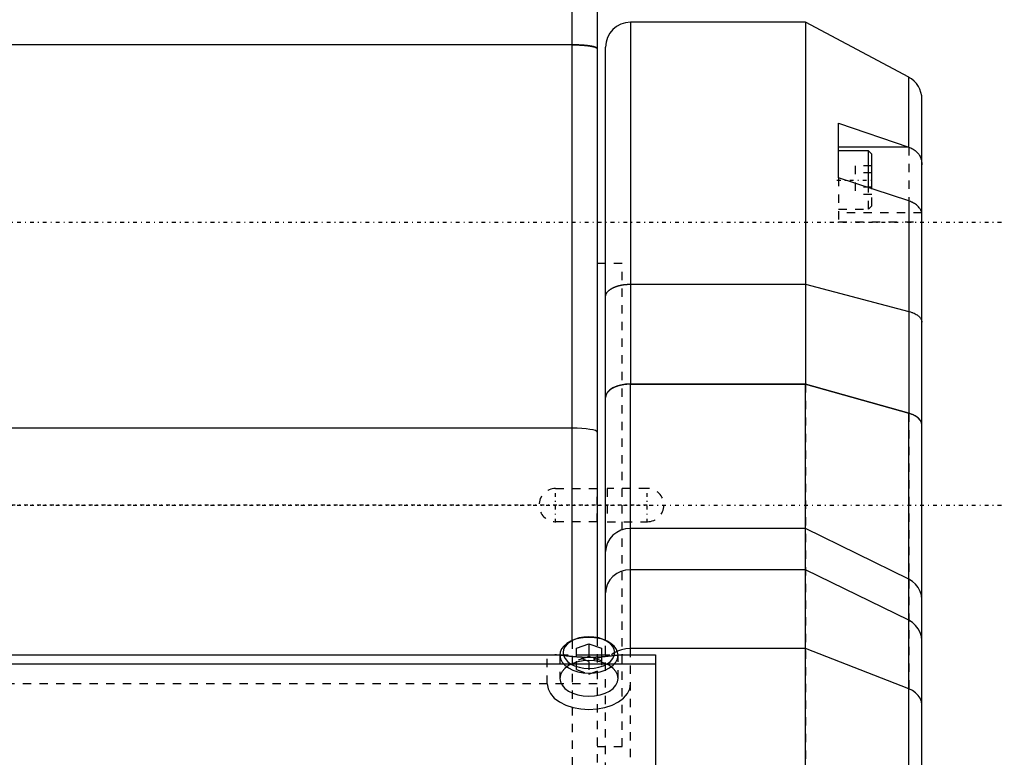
# Model space of a CAD drawing. Extents: x -109 to 109, y -1 to 737.
# Tile 4 of 10: x -9 to 109, y 290 to 378. Entities that reach past the tile are written whole.
import ezdxf

# ---------------------------------------------------------------- set-up
doc = ezdxf.new("R2010")
doc.units = 0
doc.linetypes.add('CENTER', pattern=[1.5, 0.45, -0.5, 0.05, -0.5])
doc.linetypes.add('DASHED', pattern=[2, 1, -1])
for name, color, linetype in [('AM_0', 7, 'CONTINUOUS'), ('AM_3', 7, 'DASHED'), ('AM_7', 7, 'CENTER')]:
    doc.layers.add(name, color=color, linetype=linetype)

msp = doc.modelspace()

# ---------------------------------------------------------------- linework, layer by layer
at = {"layer": 'AM_0', "color": 7, "linetype": 'CONTINUOUS'}
for p, q in [((57, 303.74), (57, 412)), ((60, 403.42), (60, 304.08)), ((85, 378), (64, 378)), ((64, 378), (64, 334.54)), ((97.41, 371.4), (85, 378)), ((85, 378), (85, 334.54)), ((57, 375.29), (-57, 375.29)), ((61, 303.76), (61, 375)), ((97.41, 362.99), (97.41, 371.4)), ((99, 207.25), (99, 368.75)), ((89, 365.89), (97.44, 362.98)), ((89, 359.31), (89, 365.89)), ((97.44, 362.98), (89, 362.98)), ((92.6, 362.54), (89, 362.54)), ((93, 362.14), (92.6, 362.54)), ((92.6, 358.12), (92.6, 362.54)), ((93, 357.99), (93, 362.14)), ((97.41, 356.54), (89, 359.31)), ((97.41, 356.54), (97.41, 331.04)), ((61, 349), (60, 349)), ((64, 346.53), (85, 346.53)), ((85, 346.53), (97.41, 343.27)), ((64, 334.54), (85, 334.54)), ((85, 334.53), (64, 334.53)), ((64, 302), (64, 334.53)), ((85, 334.54), (97.41, 331.04)), ((97.41, 331.03), (85, 334.53)), ((85, 198), (85, 334.53)), ((97.41, 282.03), (97.41, 331.03)), ((57, 329.23), (-57, 329.23)), ((85, 317.18), (64, 317.18)), ((97.41, 311.11), (85, 317.18)), ((85, 312.23), (64, 312.23)), ((97.41, 306.16), (85, 312.23)), ((57.07, 303.77), (56.82, 303.65)), ((57.51, 302.81), (59, 303.34)), ((59, 303.34), (59, 301.82)), ((59, 303.34), (60.49, 302.81)), ((61.18, 303.65), (60.93, 303.77)), ((-55.5, 302), (55.5, 302)), ((57.51, 301.76), (57.51, 302.81)), ((57.51, 302), (60.49, 302)), ((59, 301.82), (58.66, 301.7)), ((59.34, 301.7), (59, 301.82)), ((60.49, 302.81), (60.49, 301.76)), ((62.5, 302), (67, 302)), ((85, 302.78), (64, 302.78)), ((67, 302), (67, 198)), ((97.41, 297.95), (85, 302.78)), ((-67, 300.94), (67, 300.94))]:
    msp.add_line(p, q, dxfattribs=at)
for points in [[(60, 374.82), (59.94, 374.91), (59.77, 375), (59.49, 375.08), (59.12, 375.15), (58.67, 375.21), (58.15, 375.25), (57.59, 375.28), (57, 375.29)], [(64, 334.54), (63.41, 334.51), (62.85, 334.42), (62.33, 334.27), (61.88, 334.07), (61.51, 333.83), (61.23, 333.56), (61.06, 333.26), (61, 332.95)], [(99, 329.64), (98.95, 329.92), (98.81, 330.2), (98.57, 330.46), (98.25, 330.69), (97.86, 330.89), (97.41, 331.04)], [(60, 328.76), (59.94, 328.85), (59.77, 328.94), (59.49, 329.02), (59.12, 329.09), (58.67, 329.15), (58.15, 329.19), (57.59, 329.22), (57, 329.23)], [(64, 317.18), (63.41, 317.13), (62.85, 316.97), (62.33, 316.72), (61.88, 316.37), (61.51, 315.95), (61.23, 315.48), (61.06, 314.96), (61, 314.42)], [(64, 312.23), (63.41, 312.18), (62.85, 312.02), (62.33, 311.77), (61.88, 311.43), (61.51, 311.01), (61.23, 310.53), (61.06, 310.01), (61, 309.47)], [(99, 308.67), (98.95, 309.17), (98.81, 309.64), (98.57, 310.09), (98.25, 310.49), (97.86, 310.84), (97.41, 311.11)], [(99, 303.72), (98.95, 304.22), (98.81, 304.7), (98.57, 305.15), (98.25, 305.55), (97.86, 305.89), (97.41, 306.16)], [(62.04, 301.92), (62.1, 302.29), (62.04, 302.66), (61.86, 303.02), (61.57, 303.34), (61.19, 303.63), (60.72, 303.87), (60.18, 304.05), (59.6, 304.15), (59, 304.19), (58.4, 304.15), (57.82, 304.05), (57.28, 303.87), (56.81, 303.63), (56.43, 303.34), (56.14, 303.02), (55.96, 302.66), (55.9, 302.29), (55.96, 301.92)], [(56.82, 303.65), (56.36, 303.38), (55.99, 303.07), (55.72, 302.72), (55.56, 302.35), (55.5, 301.97)], [(62.5, 301.97), (62.44, 302.35), (62.28, 302.72), (62.01, 303.07), (61.64, 303.38), (61.18, 303.65)], [(64, 302.78), (63.45, 302.74), (62.91, 302.63), (62.41, 302.44)], [(99, 296.01), (98.95, 296.41), (98.81, 296.79), (98.57, 297.14), (98.25, 297.46), (97.86, 297.74), (97.41, 297.95)]]:
    msp.add_lwpolyline(points, dxfattribs=at)
for points in [[(97.44, 362.98, 0), (97.52, 362.95, 0), (97.67, 362.89, 0), (97.81, 362.82, 0), (97.88, 362.78, 0), (97.95, 362.74, 0), (98.08, 362.66, 0), (98.21, 362.57, 0), (98.32, 362.47, 0), (98.43, 362.36, 0), (98.53, 362.25, 0), (98.58, 362.19, 0), (98.62, 362.13, 0), (98.71, 362, 0), (98.78, 361.87, 0), (98.84, 361.73, 0), (98.89, 361.58, 0), (98.94, 361.43, 0), (98.95, 361.35, 0), (98.97, 361.28, 0), (98.99, 361.11, 0), (99, 360.95, 0), (99, 360.87, 0)], [(98.98, 355.1, 0), (98.97, 355.15, 0), (98.94, 355.25, 0), (98.91, 355.35, 0), (98.89, 355.4, 0), (98.86, 355.45, 0), (98.81, 355.54, 0), (98.75, 355.63, 0), (98.69, 355.72, 0), (98.61, 355.81, 0), (98.53, 355.89, 0), (98.48, 355.94, 0), (98.43, 355.98, 0), (98.34, 356.06, 0), (98.23, 356.14, 0), (98.12, 356.21, 0), (98.01, 356.27, 0), (97.89, 356.34, 0), (97.82, 356.37, 0), (97.76, 356.4, 0), (97.62, 356.46, 0), (97.48, 356.51, 0), (97.41, 356.54, 0)], [(99, 354.9, 0), (99, 354.93, 0), (99, 355, 0), (98.99, 355.07, 0), (98.98, 355.1, 0)], [(61, 345.05, 0), (61, 345.06, 0), (61, 345.08, 0), (61, 345.1, 0), (61, 345.11, 0), (61, 345.12, 0), (61.01, 345.14, 0), (61.01, 345.17, 0), (61.01, 345.19, 0), (61.02, 345.21, 0), (61.02, 345.23, 0), (61.03, 345.24, 0), (61.03, 345.25, 0), (61.03, 345.27, 0), (61.04, 345.29, 0), (61.05, 345.31, 0), (61.06, 345.34, 0), (61.07, 345.36, 0), (61.07, 345.37, 0), (61.08, 345.38, 0), (61.09, 345.4, 0), (61.1, 345.42, 0), (61.1, 345.43, 0), (61.11, 345.44, 0), (61.12, 345.46, 0), (61.13, 345.48, 0), (61.14, 345.49, 0), (61.15, 345.5, 0), (61.16, 345.52, 0), (61.17, 345.54, 0), (61.19, 345.56, 0), (61.2, 345.58, 0), (61.22, 345.6, 0), (61.23, 345.61, 0), (61.24, 345.62, 0), (61.25, 345.64, 0), (61.27, 345.66, 0), (61.29, 345.68, 0), (61.31, 345.7, 0), (61.33, 345.72, 0), (61.34, 345.73, 0), (61.35, 345.74, 0), (61.37, 345.76, 0), (61.39, 345.78, 0), (61.41, 345.8, 0), (61.44, 345.82, 0), (61.46, 345.83, 0), (61.47, 345.84, 0), (61.48, 345.85, 0), (61.51, 345.87, 0), (61.53, 345.89, 0), (61.55, 345.9, 0), (61.58, 345.92, 0), (61.61, 345.94, 0), (61.62, 345.95, 0), (61.63, 345.96, 0), (61.66, 345.97, 0), (61.69, 345.99, 0), (61.72, 346.01, 0), (61.74, 346.02, 0), (61.77, 346.04, 0), (61.79, 346.05, 0), (61.8, 346.06, 0), (61.83, 346.07, 0), (61.86, 346.09, 0), (61.88, 346.09, 0), (61.89, 346.1, 0), (61.93, 346.12, 0), (61.96, 346.13, 0), (61.97, 346.14, 0), (61.99, 346.15, 0), (62.02, 346.16, 0), (62.05, 346.17, 0), (62.09, 346.19, 0), (62.12, 346.2, 0), (62.16, 346.22, 0), (62.17, 346.22, 0), (62.19, 346.23, 0), (62.23, 346.24, 0), (62.26, 346.25, 0), (62.3, 346.27, 0), (62.33, 346.28, 0), (62.37, 346.29, 0), (62.39, 346.3, 0), (62.41, 346.3, 0), (62.44, 346.31, 0), (62.48, 346.32, 0), (62.52, 346.34, 0), (62.56, 346.35, 0), (62.59, 346.36, 0), (62.61, 346.36, 0), (62.63, 346.37, 0), (62.67, 346.38, 0), (62.71, 346.39, 0), (62.75, 346.39, 0), (62.79, 346.4, 0), (62.83, 346.41, 0), (62.85, 346.42, 0), (62.87, 346.42, 0), (62.91, 346.43, 0), (62.95, 346.44, 0), (62.99, 346.44, 0), (63.04, 346.45, 0), (63.08, 346.46, 0), (63.1, 346.46, 0), (63.12, 346.46, 0), (63.16, 346.47, 0), (63.2, 346.48, 0), (63.22, 346.48, 0), (63.24, 346.48, 0), (63.29, 346.49, 0), (63.33, 346.49, 0), (63.35, 346.49, 0), (63.37, 346.5, 0), (63.41, 346.5, 0), (63.46, 346.5, 0), (63.5, 346.51, 0), (63.54, 346.51, 0), (63.59, 346.51, 0), (63.61, 346.52, 0), (63.63, 346.52, 0), (63.67, 346.52, 0), (63.72, 346.52, 0), (63.76, 346.52, 0), (63.8, 346.53, 0), (63.85, 346.53, 0), (63.87, 346.53, 0), (63.89, 346.53, 0), (63.93, 346.53, 0), (63.98, 346.53, 0), (64, 346.53, 0)], [(97.41, 343.27, 0), (97.49, 343.25, 0), (97.64, 343.21, 0), (97.79, 343.15, 0), (97.86, 343.13, 0), (97.93, 343.1, 0), (98.06, 343.04, 0), (98.19, 342.98, 0), (98.31, 342.91, 0), (98.42, 342.84, 0), (98.52, 342.77, 0), (98.57, 342.73, 0), (98.62, 342.69, 0), (98.7, 342.61, 0), (98.77, 342.53, 0), (98.84, 342.45, 0), (98.89, 342.36, 0), (98.93, 342.28, 0), (98.95, 342.23, 0), (98.97, 342.19, 0), (98.99, 342.1, 0), (99, 342.01, 0), (99, 341.97, 0)], [(64, 334.53, 0), (63.98, 334.53, 0), (63.94, 334.53, 0), (63.9, 334.52, 0), (63.87, 334.52, 0), (63.85, 334.52, 0), (63.81, 334.52, 0), (63.77, 334.52, 0), (63.72, 334.52, 0), (63.68, 334.52, 0), (63.64, 334.51, 0), (63.61, 334.51, 0), (63.59, 334.51, 0), (63.55, 334.51, 0), (63.5, 334.5, 0), (63.46, 334.5, 0), (63.41, 334.5, 0), (63.37, 334.49, 0), (63.35, 334.49, 0), (63.33, 334.49, 0), (63.28, 334.48, 0), (63.24, 334.47, 0), (63.22, 334.47, 0), (63.2, 334.47, 0), (63.15, 334.46, 0), (63.11, 334.45, 0), (63.09, 334.45, 0), (63.07, 334.45, 0), (63.03, 334.44, 0), (62.99, 334.43, 0), (62.95, 334.42, 0), (62.91, 334.42, 0), (62.87, 334.41, 0), (62.85, 334.4, 0), (62.83, 334.4, 0), (62.79, 334.39, 0), (62.76, 334.38, 0), (62.72, 334.37, 0), (62.68, 334.36, 0), (62.64, 334.35, 0), (62.62, 334.35, 0), (62.6, 334.34, 0), (62.56, 334.33, 0), (62.52, 334.32, 0), (62.48, 334.31, 0), (62.45, 334.3, 0), (62.41, 334.28, 0), (62.39, 334.28, 0), (62.37, 334.27, 0), (62.33, 334.26, 0), (62.3, 334.24, 0), (62.26, 334.23, 0), (62.22, 334.22, 0), (62.19, 334.2, 0), (62.17, 334.19, 0), (62.15, 334.19, 0), (62.12, 334.17, 0), (62.08, 334.16, 0), (62.05, 334.14, 0), (62.02, 334.13, 0), (61.98, 334.11, 0), (61.97, 334.11, 0), (61.95, 334.1, 0), (61.92, 334.08, 0), (61.89, 334.07, 0), (61.88, 334.06, 0), (61.86, 334.05, 0), (61.83, 334.04, 0), (61.81, 334.02, 0), (61.79, 334.01, 0), (61.78, 334, 0), (61.75, 333.99, 0), (61.72, 333.97, 0), (61.69, 333.95, 0), (61.66, 333.93, 0), (61.64, 333.91, 0), (61.62, 333.9, 0), (61.61, 333.9, 0), (61.58, 333.88, 0), (61.56, 333.86, 0), (61.53, 333.84, 0), (61.51, 333.82, 0), (61.48, 333.8, 0), (61.47, 333.79, 0), (61.46, 333.78, 0), (61.43, 333.76, 0), (61.41, 333.74, 0), (61.39, 333.72, 0), (61.37, 333.7, 0), (61.35, 333.68, 0), (61.34, 333.67, 0), (61.33, 333.66, 0), (61.31, 333.63, 0), (61.29, 333.61, 0), (61.27, 333.59, 0), (61.25, 333.57, 0), (61.24, 333.55, 0), (61.23, 333.54, 0), (61.22, 333.53, 0), (61.2, 333.51, 0), (61.19, 333.49, 0), (61.18, 333.47, 0), (61.16, 333.45, 0), (61.15, 333.43, 0), (61.14, 333.42, 0), (61.13, 333.4, 0), (61.12, 333.38, 0), (61.11, 333.36, 0), (61.1, 333.35, 0), (61.1, 333.34, 0), (61.09, 333.31, 0), (61.08, 333.29, 0), (61.07, 333.28, 0), (61.07, 333.27, 0), (61.06, 333.24, 0), (61.05, 333.22, 0), (61.04, 333.2, 0), (61.03, 333.17, 0), (61.03, 333.15, 0), (61.03, 333.14, 0), (61.02, 333.13, 0), (61.02, 333.1, 0), (61.01, 333.08, 0), (61.01, 333.06, 0), (61.01, 333.03, 0), (61, 333.01, 0), (61, 333, 0), (61, 332.99, 0), (61, 332.97, 0), (61, 332.94, 0), (61, 332.93, 0)], [(99, 329.62, 0), (99, 329.67, 0), (98.99, 329.76, 0), (98.97, 329.86, 0), (98.95, 329.9, 0), (98.93, 329.95, 0), (98.89, 330.05, 0), (98.84, 330.14, 0), (98.77, 330.23, 0), (98.7, 330.31, 0), (98.62, 330.39, 0), (98.58, 330.44, 0), (98.53, 330.48, 0), (98.42, 330.56, 0), (98.31, 330.64, 0), (98.19, 330.71, 0), (98.07, 330.77, 0), (97.94, 330.83, 0), (97.87, 330.87, 0), (97.8, 330.89, 0), (97.65, 330.95, 0), (97.49, 331, 0), (97.41, 331.03, 0)], [(63.08, 302, 0), (63.05, 302, 0), (63.01, 302, 0), (62.96, 302, 0), (62.93, 302, 0), (62.91, 302, 0), (62.86, 301.99, 0), (62.81, 301.99, 0), (62.75, 301.99, 0), (62.7, 301.98, 0), (62.64, 301.98, 0), (62.61, 301.98, 0), (62.58, 301.97, 0), (62.53, 301.97, 0), (62.47, 301.96, 0), (62.41, 301.96, 0), (62.35, 301.95, 0), (62.28, 301.94, 0), (62.25, 301.94, 0), (62.22, 301.94, 0), (62.15, 301.93, 0), (62.09, 301.92, 0), (62.06, 301.92, 0), (62.02, 301.91, 0), (61.96, 301.91, 0), (61.89, 301.9, 0), (61.85, 301.89, 0), (61.82, 301.89, 0), (61.74, 301.88, 0), (61.67, 301.87, 0), (61.59, 301.86, 0), (61.52, 301.85, 0), (61.44, 301.85, 0), (61.4, 301.84, 0), (61.36, 301.84, 0), (61.28, 301.83, 0), (61.2, 301.82, 0), (61.11, 301.81, 0), (61.03, 301.8, 0), (60.94, 301.8, 0), (60.9, 301.79, 0), (60.86, 301.79, 0), (60.77, 301.78, 0), (60.68, 301.77, 0), (60.59, 301.76, 0), (60.5, 301.76, 0), (60.41, 301.75, 0), (60.37, 301.75, 0), (60.32, 301.74, 0), (60.23, 301.74, 0), (60.14, 301.73, 0), (60.05, 301.73, 0), (59.96, 301.72, 0), (59.87, 301.72, 0), (59.82, 301.72, 0), (59.77, 301.71, 0), (59.68, 301.71, 0), (59.59, 301.71, 0), (59.5, 301.71, 0), (59.41, 301.7, 0), (59.32, 301.7, 0), (59.27, 301.7, 0), (59.22, 301.7, 0), (59.13, 301.7, 0), (59.04, 301.7, 0), (59, 301.7, 0), (58.96, 301.7, 0), (58.87, 301.7, 0), (58.78, 301.7, 0), (58.73, 301.7, 0), (58.68, 301.7, 0), (58.59, 301.7, 0), (58.5, 301.71, 0), (58.41, 301.71, 0), (58.32, 301.71, 0), (58.23, 301.71, 0), (58.18, 301.72, 0), (58.13, 301.72, 0), (58.04, 301.72, 0), (57.95, 301.73, 0), (57.86, 301.73, 0), (57.77, 301.74, 0), (57.68, 301.74, 0), (57.63, 301.75, 0), (57.59, 301.75, 0), (57.5, 301.76, 0), (57.41, 301.76, 0), (57.32, 301.77, 0), (57.23, 301.78, 0), (57.14, 301.79, 0), (57.1, 301.79, 0), (57.06, 301.8, 0), (56.97, 301.8, 0), (56.89, 301.81, 0), (56.8, 301.82, 0), (56.72, 301.83, 0), (56.64, 301.84, 0), (56.6, 301.84, 0), (56.56, 301.85, 0), (56.48, 301.85, 0), (56.41, 301.86, 0), (56.33, 301.87, 0), (56.26, 301.88, 0), (56.18, 301.89, 0), (56.15, 301.89, 0), (56.11, 301.9, 0), (56.04, 301.91, 0), (55.98, 301.91, 0), (55.94, 301.92, 0), (55.91, 301.92, 0), (55.85, 301.93, 0), (55.78, 301.94, 0), (55.75, 301.94, 0), (55.72, 301.94, 0), (55.65, 301.95, 0), (55.59, 301.96, 0), (55.53, 301.96, 0), (55.47, 301.97, 0), (55.42, 301.97, 0), (55.39, 301.98, 0), (55.36, 301.98, 0), (55.3, 301.98, 0), (55.25, 301.99, 0), (55.19, 301.99, 0), (55.14, 301.99, 0), (55.09, 302, 0), (55.07, 302, 0), (55.04, 302, 0), (54.99, 302, 0), (54.95, 302, 0), (54.92, 302, 0)]]:
    msp.add_polyline3d(points, dxfattribs=at)
for centre, start, end in [((64, 375), 90, 180), ((96, 368.75), 0, 62)]:
    msp.add_arc(centre, 3, start, end, dxfattribs=at)
at = {"layer": 'AM_3', "color": 6, "linetype": 'DASHED'}
for p, q in [((57, 375.28), (-57, 375.28)), ((97.41, 362.99), (97.41, 297.95)), ((91, 360.76), (91, 357.32)), ((93, 360.76), (91, 360.76)), ((93, 359.9), (91, 359.9)), ((89, 359.31), (89, 354.04)), ((93, 358.18), (91, 358.18)), ((93, 357.32), (91, 357.32)), ((92.6, 355.54), (92.6, 358.12)), ((93, 355.94), (93, 357.99)), ((89, 355.54), (92.6, 355.54)), ((98.98, 355.1), (89, 355.1)), ((92.6, 355.54), (93, 355.94)), ((89, 354.04), (99, 354.04)), ((63, 349), (61, 349)), ((63, 291), (63, 349)), ((85, 334.54), (85, 284.57)), ((55, 322), (60, 322)), ((60, 318), (60, 322)), ((66, 322), (61.18, 322)), ((61.18, 322), (61.18, 318)), ((60, 318), (55, 318)), ((61.18, 318), (66, 318)), ((60, 304.08), (60, 264)), ((57, 303.74), (57, 261)), ((61, 232.09), (61, 303.76)), ((54, 298.53), (54, 302)), ((55.5, 302), (57.51, 302)), ((55.5, 301.97), (55.5, 299.19)), ((57.51, 300.24), (57.51, 301.76)), ((59, 301.22), (57.51, 301.75)), ((58.66, 301.7), (57.51, 301.29)), ((60.49, 301.75), (59, 301.22)), ((60.49, 301.29), (59.34, 301.7)), ((60.49, 302), (62.5, 302)), ((60.49, 301.76), (60.49, 300.24)), ((62.5, 299.19), (62.5, 301.97)), ((64, 227.73), (64, 302)), ((59, 301.22), (59, 299.71)), ((57.51, 300.24), (59, 299.71)), ((59, 299.71), (60.49, 300.24)), ((-61, 298.58), (61, 298.58)), ((60, 291), (63, 291))]:
    msp.add_line(p, q, dxfattribs=at)
for points in [[(60, 374.82), (59.94, 374.91), (59.77, 375), (59.49, 375.08), (59.12, 375.15), (58.67, 375.21), (58.15, 375.25), (57.59, 375.28), (57, 375.29)], [(61.18, 303.65), (60.62, 303.88), (60, 304.03), (59.34, 304.11), (58.66, 304.11), (58, 304.03), (57.38, 303.88), (56.82, 303.65)], [(55.5, 301.97), (55.57, 301.55), (55.77, 301.14), (56.09, 300.77), (56.53, 300.44), (57.06, 300.17), (57.66, 299.98), (58.32, 299.85), (59, 299.81), (59.68, 299.85), (60.34, 299.98), (60.94, 300.17), (61.47, 300.44), (61.91, 300.77), (62.23, 301.14), (62.43, 301.55), (62.5, 301.97)], [(55.96, 301.92), (56.13, 301.56), (56.42, 301.23), (56.8, 300.93), (57.27, 300.7), (57.81, 300.52), (58.39, 300.41), (59, 300.37), (59.61, 300.41), (60.19, 300.52), (60.73, 300.7), (61.2, 300.93), (61.58, 301.23), (61.87, 301.56), (62.04, 301.92)], [(62.41, 302.44), (62.04, 302.24), (61.71, 302)], [(54, 298.53), (54.1, 297.93), (54.38, 297.35), (54.84, 296.82), (55.46, 296.35), (56.22, 295.97), (57.09, 295.68), (58.02, 295.51), (59, 295.45), (59.98, 295.51), (60.91, 295.68), (61.78, 295.97), (62.54, 296.35), (63.16, 296.82), (63.62, 297.35), (63.9, 297.93), (64, 298.53)]]:
    msp.add_lwpolyline(points, dxfattribs=at)
msp.add_lwpolyline([(55.5, 299.19), (55.57, 298.77), (55.77, 298.37), (56.09, 297.99), (56.53, 297.67), (57.06, 297.4), (57.66, 297.2), (58.32, 297.08), (59, 297.04), (59.68, 297.08), (60.34, 297.2), (60.94, 297.4), (61.47, 297.67), (61.91, 297.99), (62.23, 298.37), (62.43, 298.77), (62.5, 299.19), (62.43, 299.61), (62.23, 300.02), (61.91, 300.39), (61.47, 300.72), (60.94, 300.98), (60.34, 301.18), (59.68, 301.3), (59, 301.35), (58.32, 301.3), (57.66, 301.18), (57.06, 300.98), (56.53, 300.72), (56.09, 300.39), (55.77, 300.02), (55.57, 299.61)], close=True, dxfattribs=at)
for points in [[(60, 374.81, 0), (60, 374.82, 0), (60, 374.82, 0), (60, 374.83, 0), (60, 374.83, 0), (60, 374.84, 0), (59.99, 374.84, 0), (59.99, 374.85, 0), (59.99, 374.86, 0), (59.98, 374.86, 0), (59.98, 374.87, 0), (59.97, 374.87, 0), (59.97, 374.88, 0), (59.97, 374.88, 0), (59.96, 374.89, 0), (59.95, 374.9, 0), (59.94, 374.91, 0), (59.93, 374.91, 0), (59.93, 374.92, 0), (59.92, 374.92, 0), (59.91, 374.93, 0), (59.9, 374.93, 0), (59.9, 374.94, 0), (59.89, 374.94, 0), (59.88, 374.95, 0), (59.87, 374.95, 0), (59.86, 374.96, 0), (59.85, 374.96, 0), (59.84, 374.97, 0), (59.82, 374.97, 0), (59.81, 374.98, 0), (59.79, 374.98, 0), (59.78, 374.99, 0), (59.77, 374.99, 0), (59.76, 375, 0), (59.75, 375, 0), (59.73, 375.01, 0), (59.71, 375.01, 0), (59.69, 375.02, 0), (59.67, 375.03, 0), (59.66, 375.03, 0), (59.65, 375.03, 0), (59.63, 375.04, 0), (59.61, 375.04, 0), (59.59, 375.05, 0), (59.57, 375.06, 0), (59.54, 375.06, 0), (59.53, 375.07, 0), (59.52, 375.07, 0), (59.49, 375.07, 0), (59.47, 375.08, 0), (59.44, 375.09, 0), (59.42, 375.09, 0), (59.39, 375.1, 0), (59.38, 375.1, 0), (59.36, 375.1, 0), (59.34, 375.11, 0), (59.31, 375.11, 0), (59.28, 375.12, 0), (59.25, 375.12, 0), (59.22, 375.13, 0), (59.21, 375.13, 0), (59.19, 375.13, 0), (59.16, 375.14, 0), (59.14, 375.14, 0), (59.12, 375.15, 0), (59.11, 375.15, 0), (59.08, 375.15, 0), (59.05, 375.16, 0), (59.03, 375.16, 0), (59.01, 375.16, 0), (58.98, 375.17, 0), (58.95, 375.17, 0), (58.92, 375.17, 0), (58.88, 375.18, 0), (58.85, 375.18, 0), (58.83, 375.19, 0), (58.81, 375.19, 0), (58.78, 375.19, 0), (58.74, 375.2, 0), (58.7, 375.2, 0), (58.67, 375.2, 0), (58.63, 375.21, 0), (58.61, 375.21, 0), (58.59, 375.21, 0), (58.55, 375.22, 0), (58.51, 375.22, 0), (58.48, 375.22, 0), (58.44, 375.23, 0), (58.4, 375.23, 0), (58.38, 375.23, 0), (58.36, 375.23, 0), (58.32, 375.24, 0), (58.28, 375.24, 0), (58.24, 375.24, 0), (58.21, 375.24, 0), (58.17, 375.25, 0), (58.15, 375.25, 0), (58.13, 375.25, 0), (58.09, 375.25, 0), (58.05, 375.25, 0), (58.01, 375.26, 0), (57.97, 375.26, 0), (57.93, 375.26, 0), (57.91, 375.26, 0), (57.89, 375.26, 0), (57.85, 375.26, 0), (57.8, 375.27, 0), (57.78, 375.27, 0), (57.76, 375.27, 0), (57.72, 375.27, 0), (57.67, 375.27, 0), (57.65, 375.27, 0), (57.63, 375.27, 0), (57.59, 375.27, 0), (57.54, 375.28, 0), (57.5, 375.28, 0), (57.45, 375.28, 0), (57.41, 375.28, 0), (57.39, 375.28, 0), (57.36, 375.28, 0), (57.32, 375.28, 0), (57.28, 375.28, 0), (57.23, 375.28, 0), (57.19, 375.28, 0), (57.15, 375.28, 0), (57.13, 375.28, 0), (57.1, 375.28, 0), (57.06, 375.28, 0), (57.02, 375.28, 0), (57, 375.28, 0)], [(57, 375.28, 0), (57.02, 375.28, 0), (57.06, 375.28, 0), (57.1, 375.28, 0), (57.13, 375.28, 0), (57.15, 375.28, 0), (57.19, 375.28, 0), (57.23, 375.28, 0), (57.28, 375.28, 0), (57.32, 375.28, 0), (57.36, 375.28, 0), (57.39, 375.28, 0), (57.41, 375.28, 0), (57.45, 375.28, 0), (57.5, 375.28, 0), (57.54, 375.28, 0), (57.59, 375.27, 0), (57.63, 375.27, 0), (57.65, 375.27, 0), (57.67, 375.27, 0), (57.72, 375.27, 0), (57.76, 375.27, 0), (57.78, 375.27, 0), (57.8, 375.27, 0), (57.85, 375.26, 0), (57.89, 375.26, 0), (57.91, 375.26, 0), (57.93, 375.26, 0), (57.97, 375.26, 0), (58.01, 375.26, 0), (58.05, 375.25, 0), (58.09, 375.25, 0), (58.13, 375.25, 0), (58.15, 375.25, 0), (58.17, 375.25, 0), (58.21, 375.24, 0), (58.24, 375.24, 0), (58.28, 375.24, 0), (58.32, 375.24, 0), (58.36, 375.23, 0), (58.38, 375.23, 0), (58.4, 375.23, 0), (58.44, 375.23, 0), (58.48, 375.22, 0), (58.51, 375.22, 0), (58.55, 375.22, 0), (58.59, 375.21, 0), (58.61, 375.21, 0), (58.63, 375.21, 0), (58.67, 375.2, 0), (58.7, 375.2, 0), (58.74, 375.2, 0), (58.78, 375.19, 0), (58.81, 375.19, 0), (58.83, 375.19, 0), (58.85, 375.18, 0), (58.88, 375.18, 0), (58.92, 375.17, 0), (58.95, 375.17, 0), (58.98, 375.17, 0), (59.01, 375.16, 0), (59.03, 375.16, 0), (59.05, 375.16, 0), (59.08, 375.15, 0), (59.11, 375.15, 0), (59.12, 375.15, 0), (59.14, 375.14, 0), (59.16, 375.14, 0), (59.19, 375.13, 0), (59.21, 375.13, 0), (59.22, 375.13, 0), (59.25, 375.12, 0), (59.28, 375.12, 0), (59.31, 375.11, 0), (59.34, 375.11, 0), (59.36, 375.1, 0), (59.38, 375.1, 0), (59.39, 375.1, 0), (59.42, 375.09, 0), (59.44, 375.09, 0), (59.47, 375.08, 0), (59.49, 375.07, 0), (59.52, 375.07, 0), (59.53, 375.07, 0), (59.54, 375.06, 0), (59.57, 375.06, 0), (59.59, 375.05, 0), (59.61, 375.04, 0), (59.63, 375.04, 0), (59.65, 375.03, 0), (59.66, 375.03, 0), (59.67, 375.03, 0), (59.69, 375.02, 0), (59.71, 375.01, 0), (59.73, 375.01, 0), (59.75, 375, 0), (59.76, 375, 0), (59.77, 374.99, 0), (59.78, 374.99, 0), (59.79, 374.98, 0), (59.81, 374.98, 0), (59.82, 374.97, 0), (59.84, 374.97, 0), (59.85, 374.96, 0), (59.86, 374.96, 0), (59.87, 374.95, 0), (59.88, 374.95, 0), (59.89, 374.94, 0), (59.9, 374.94, 0), (59.9, 374.93, 0), (59.91, 374.93, 0), (59.92, 374.92, 0), (59.93, 374.92, 0), (59.93, 374.91, 0), (59.94, 374.91, 0), (59.95, 374.9, 0), (59.96, 374.89, 0), (59.97, 374.88, 0), (59.97, 374.88, 0), (59.97, 374.87, 0), (59.98, 374.87, 0), (59.98, 374.86, 0), (59.99, 374.86, 0), (59.99, 374.85, 0), (59.99, 374.84, 0), (60, 374.84, 0), (60, 374.83, 0), (60, 374.83, 0), (60, 374.82, 0), (60, 374.82, 0), (60, 374.81, 0)]]:
    msp.add_polyline3d(points, dxfattribs=at)
for centre, start, end in [((55, 320), 90, 270), ((66, 320), 270, 90)]:
    msp.add_arc(centre, 2, start, end, dxfattribs=at)
at = {"layer": 'AM_7', "color": 4, "linetype": 'CENTER'}
for p, q in [((88.8, 359.04), (93.2, 359.04)), ((-108.9, 354), (108.9, 354)), ((55, 317.9), (55, 322.1)), ((66, 317.9), (66, 322.1)), ((-108.9, 320), (108.9, 320)), ((66, 320), (-66, 320))]:
    msp.add_line(p, q, dxfattribs=at)

doc.saveas('drawing.dxf')
